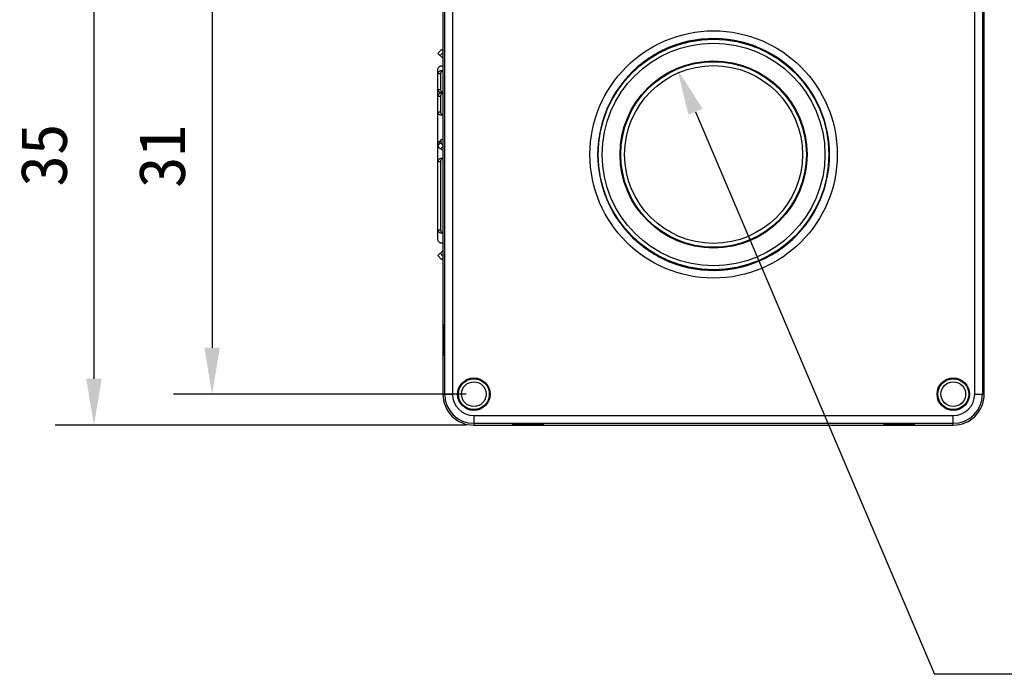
# Model space of a CAD drawing. Header units: millimetres. Extents: x 0 to 559, y 0 to 432.
# Tile 1 of 3: x 111 to 175, y 235 to 278. Entities that reach past the tile are written whole.
import ezdxf

# ---------------------------------------------------------------- set-up
doc = ezdxf.new("R2010")
doc.units = ezdxf.units.MM
doc.header["$LTSCALE"] = 30.734
doc.header["$PDMODE"] = 3
doc.header["$PDSIZE"] = 8
doc.layers.get('0').update_dxf_attribs({"linetype": 'CONTINUOUS'})
doc.layers.get('Defpoints').update_dxf_attribs({"linetype": 'CONTINUOUS'})
doc.layers.add('20_ALL_FEATURES', color=7, linetype='CONTINUOUS')
doc.layers.add('51__DRAFT_DIMS', color=7, linetype='CONTINUOUS')
doc.styles.get("Standard").update_dxf_attribs({"font": 'simfang.ttf'})
doc.dimstyles.new('DIMSTYLE_1', dxfattribs={"dimtxt": 3, "dimasz": 3, "dimexe": 2.5, "dimexo": 0.5, "dimgap": 0.75, "dimtad": 1, "dimdsep": 46, "dimtxsty": 'STANDARD', "dimblk": '_FILLED', "dimblk1": '_FILLED', "dimblk2": '_FILLED', "dimcen": 0.09, "dimclrt": 3, "dimazin": 2, "dimtp": 0.3, "dimtm": 0.3, "dimtfac": 1, "dimtofl": 0, "dimtmove": 0, "dimatfit": 3, "dimldrblk": '_FILLED', "dimfxl": 1, "dimtolj": 1, "dimarcsym": 0})
doc.dimstyles.new('DIMSTYLE_3', dxfattribs={"dimtxt": 3, "dimasz": 3, "dimexe": 2.5, "dimexo": 0.5, "dimtad": 1, "dimdsep": 46, "dimtxsty": 'STANDARD', "dimblk": '_FILLED', "dimblk1": '_FILLED', "dimblk2": '_FILLED', "dimcen": 0.09, "dimclrt": 3, "dimazin": 2, "dimtp": 0.2, "dimtm": 0.2, "dimtfac": 1, "dimtofl": 0, "dimtmove": 0, "dimatfit": 1, "dimldrblk": '_FILLED', "dimfxl": 1, "dimtolj": 1, "dimarcsym": 0})

# ---------------------------------------------------------------- blocks, each defined once
blk = doc.blocks.new('_FILLED')
at = {"color": 0, "linetype": 'ByBlock'}
blk.add_solid([(0, 0), (-1, 0.167), (-1, -0.167)], dxfattribs=at)
blk = doc.blocks.new('*D4')
at = {"layer": '51__DRAFT_DIMS', "color": 0, "lineweight": -2}
for p, q in [((139.894, 286.48), (113.331, 286.48)), ((115.831, 283.48), (115.831, 254.48)), ((139.894, 251.48), (113.331, 251.48))]:
    blk.add_line(p, q, dxfattribs=at)
at = {"layer": 'Defpoints', "color": 0}
for p in [(140.394, 286.48), (115.831, 251.48), (140.394, 251.48)]:
    blk.add_point(p, dxfattribs=at)
at = {"layer": '51__DRAFT_DIMS', "color": 0, "linetype": 'ByBlock', "lineweight": -2, "xscale": 3, "yscale": 3, "zscale": 3}
for p, rotation in [((115.831, 286.48), 90), ((115.831, 251.48), 270)]:
    blk.add_blockref('_FILLED', p, dxfattribs=dict(at, rotation=rotation))
at = {"layer": '51__DRAFT_DIMS', "color": 3, "insert": (111.081, 268.942), "char_height": 3, "attachment_point": 2, "rotation": 90, "line_spacing_factor": 0.9}
blk.add_mtext('\\A1;35', dxfattribs=at)
blk = doc.blocks.new('*D5')
at = {"layer": '51__DRAFT_DIMS', "color": 0, "lineweight": -2}
for p, q in [((139.894, 284.48), (120.968, 284.48)), ((123.468, 281.48), (123.468, 256.48)), ((139.894, 253.48), (120.968, 253.48))]:
    blk.add_line(p, q, dxfattribs=at)
at = {"layer": 'Defpoints', "color": 0}
for p in [(140.394, 284.48), (123.468, 253.48), (140.394, 253.48)]:
    blk.add_point(p, dxfattribs=at)
at = {"layer": '51__DRAFT_DIMS', "color": 0, "linetype": 'ByBlock', "lineweight": -2, "xscale": 3, "yscale": 3, "zscale": 3}
for p, rotation in [((123.468, 284.48), 90), ((123.468, 253.48), 270)]:
    blk.add_blockref('_FILLED', p, dxfattribs=dict(at, rotation=rotation))
at = {"layer": '51__DRAFT_DIMS', "color": 3, "insert": (118.718, 268.854), "char_height": 3, "attachment_point": 2, "rotation": 90, "line_spacing_factor": 0.9}
blk.add_mtext('\\A1;31', dxfattribs=at)
blk = doc.blocks.new('*D6')
at = {"layer": '51__DRAFT_DIMS', "color": 0, "lineweight": -2}
for p in [(154.721, 271.741), (191.37, 235.363)]:
    blk.add_line(p, (170.177, 235.363), dxfattribs=at)
at = {"layer": 'Defpoints', "color": 0}
for p in [(153.548, 274.502), (158.24, 263.458)]:
    blk.add_point(p, dxfattribs=at)
at = {"layer": '51__DRAFT_DIMS', "color": 0, "linetype": 'ByBlock', "lineweight": -2, "xscale": 3, "yscale": 3, "zscale": 3, "rotation": 113.0201261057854}
blk.add_blockref('_FILLED', (153.548, 274.502), dxfattribs=at)
at = {"layer": '51__DRAFT_DIMS', "color": 3, "insert": (176.319, 239.988), "char_height": 3, "attachment_point": 1, "line_spacing_factor": 0.9}
blk.add_mtext('\\A1;M12X0.5', dxfattribs=at)

msp = doc.modelspace()

# ---------------------------------------------------------------- linework, layer by layer
at = {"layer": '20_ALL_FEATURES'}
for p, q in [((138.394, 284.48), (138.394, 253.48)), ((138.507, 253.48), (138.507, 284.48)), ((139.007, 284.48), (139.007, 253.48)), ((172.78, 253.48), (172.78, 284.48)), ((173.28, 284.48), (173.28, 253.48)), ((173.394, 253.48), (173.394, 284.48)), ((138.074, 275.505), (138.307, 275.766)), ((138.394, 275.688), (138.307, 275.766)), ((153.06, 275.888), (153.043, 275.917)), ((153.085, 275.9), (153.085, 275.9)), ((138.394, 275.218), (138.074, 275.505)), ((138.223, 275.371), (138.394, 275.562)), ((138.074, 263.465), (138.074, 274.495)), ((138.394, 274.695), (138.247, 274.695)), ((151.305, 274.873), (151.305, 274.872)), ((151.311, 274.917), (151.328, 274.888)), ((138.249, 274.19), (138.074, 274.19)), ((138.394, 274.39), (138.247, 274.39)), ((138.249, 273.19), (138.249, 274.19)), ((138.074, 273.19), (138.249, 273.19)), ((138.249, 272.74), (138.074, 272.74)), ((138.247, 272.99), (138.394, 272.99)), ((138.394, 272.94), (138.247, 272.94)), ((138.249, 271.74), (138.249, 272.74)), ((138.074, 271.74), (138.249, 271.74)), ((138.247, 271.54), (138.394, 271.54)), ((138.292, 269.958), (138.093, 269.747)), ((163.327, 269.98), (163.293, 269.98)), ((138.074, 269.693), (138.273, 269.904)), ((138.273, 269.768), (138.074, 269.557)), ((138.238, 269.338), (138.394, 269.502)), ((138.394, 269.258), (138.238, 269.338)), ((138.273, 269.768), (138.273, 269.904)), ((138.394, 268.715), (138.247, 268.715)), ((138.249, 268.515), (138.074, 268.515)), ((138.249, 264.115), (138.249, 268.515)), ((163.291, 267.952), (163.291, 267.952)), ((163.293, 267.98), (163.327, 267.98)), ((138.074, 264.115), (138.249, 264.115)), ((138.247, 263.915), (138.394, 263.915)), ((138.247, 263.265), (138.394, 263.265)), ((151.305, 263.087), (151.305, 263.087)), ((151.328, 263.072), (151.311, 263.043)), ((138.074, 262.455), (138.394, 262.741)), ((138.307, 262.194), (138.074, 262.455)), ((138.394, 262.397), (138.223, 262.588)), ((138.307, 262.194), (138.394, 262.271)), ((153.043, 262.043), (153.06, 262.072)), ((153.085, 262.059), (153.085, 262.059)), ((138.476, 257.98), (138.472, 257.98)), ((138.477, 257.968), (138.475, 257.985)), ((173.312, 257.98), (173.315, 257.98)), ((173.32, 257.965), (173.319, 257.984)), ((138.467, 255.995), (138.469, 255.976)), ((138.472, 255.98), (138.476, 255.98)), ((173.311, 255.992), (173.312, 255.974)), ((173.315, 255.98), (173.312, 255.98)), ((138.394, 253.48), (139.007, 253.48)), ((172.78, 253.48), (173.394, 253.48)), ((140.394, 252.093), (171.394, 252.093)), ((140.394, 252.093), (140.394, 251.48)), ((171.394, 251.593), (140.394, 251.593)), ((140.394, 251.48), (171.394, 251.48)), ((142.906, 251.562), (142.888, 251.561)), ((142.894, 251.558), (142.894, 251.562)), ((144.879, 251.553), (144.898, 251.555)), ((144.894, 251.562), (144.894, 251.558)), ((166.906, 251.562), (166.888, 251.561)), ((166.894, 251.562), (166.894, 251.558)), ((168.879, 251.553), (168.898, 251.555)), ((168.894, 251.558), (168.894, 251.562)), ((171.394, 251.48), (171.394, 252.093))]:
    msp.add_line(p, q, dxfattribs=at)
for centre, radius in [((155.894, 268.98), 7.996), ((155.894, 268.98), 7.457), ((155.894, 268.98), 7.2), ((155.894, 268.98), 6.05), ((155.894, 268.98), 6), ((155.894, 268.98), 5.75), ((140.394, 253.48), 1.05), ((140.394, 253.48), 1), ((140.394, 253.48), 0.8), ((171.394, 253.48), 1.05), ((171.394, 253.48), 1), ((171.394, 253.48), 0.8)]:
    msp.add_circle(centre, radius, dxfattribs=at)
for centre, radius, start, end in [((155.894, 268.98), 7.496, 7.66229, 112.33802), ((155.894, 268.98), 7.496, 127.66246, 232.3377), ((155.894, 268.98), 7.496, 247.66243, 352.33764), ((139.292, 257.913), 0.826, 175.68692, 176.39407), ((174.036, 257.92), 0.727, 175.48118, 176.23481), ((137.752, 256.039), 0.727, 355.48118, 356.23481), ((172.496, 256.046), 0.826, 355.68692, 356.39407), ((140.394, 253.48), 2, 180, 270), ((140.394, 253.48), 1.886, 180, 270), ((140.394, 253.48), 1.386, 180, 270), ((171.394, 253.48), 2, 270, 360), ((171.394, 253.48), 1.886, 270, 360), ((171.394, 253.48), 1.386, 270, 360), ((142.961, 252.378), 0.826, 265.68692, 266.39407), ((144.834, 250.838), 0.727, 85.48118, 86.23481), ((166.961, 252.378), 0.826, 265.68692, 266.39407), ((168.834, 250.838), 0.727, 85.48118, 86.23481)]:
    msp.add_arc(centre, radius, start, end, dxfattribs=at)
for points, knots in [([(151.305, 274.872), (151.305, 274.872), (151.306, 274.872), (151.307, 274.873), (151.309, 274.874), (151.311, 274.876), (151.314, 274.878), (151.319, 274.881), (151.326, 274.886), (151.336, 274.893), (151.348, 274.902), (151.362, 274.912), (151.384, 274.928), (151.416, 274.951), (151.458, 274.982), (151.508, 275.018), (151.563, 275.057), (151.624, 275.099), (151.715, 275.161), (151.838, 275.242), (151.996, 275.341), (152.161, 275.439), (152.329, 275.534), (152.494, 275.621), (152.626, 275.687), (152.725, 275.735), (152.792, 275.767), (152.855, 275.796), (152.91, 275.821), (152.959, 275.843), (153.001, 275.861), (153.03, 275.874), (153.05, 275.883), (153.061, 275.888), (153.07, 275.892), (153.077, 275.896), (153.082, 275.898), (153.084, 275.899), (153.085, 275.9)], [0, 0, 0, 0, 0.000293, 0.000936, 0.001926, 0.003254, 0.004912, 0.006891, 0.011779, 0.017862, 0.025087, 0.033413, 0.042803, 0.064655, 0.090441, 0.120002, 0.153092, 0.189315, 0.228289, 0.313026, 0.404258, 0.498795, 0.593377, 0.684741, 0.769698, 0.808802, 0.845177, 0.878462, 0.908276, 0.934328, 0.956391, 0.974237, 0.981503, 0.987624, 0.992567, 0.996299, 0.998786, 1, 1, 1, 1]), ([(153.043, 275.917), (153.043, 275.917), (153.043, 275.917), (153.043, 275.917), (153.042, 275.916), (153.041, 275.916), (153.039, 275.915), (153.036, 275.914), (153.032, 275.912), (153.025, 275.909), (153.015, 275.905), (153.002, 275.9), (152.988, 275.894), (152.972, 275.887), (152.953, 275.879), (152.925, 275.867), (152.884, 275.85), (152.831, 275.826), (152.771, 275.799), (152.705, 275.768), (152.634, 275.734), (152.558, 275.697), (152.451, 275.643), (152.312, 275.57), (152.2, 275.507), (152.144, 275.475)], [0, 0, 0, 0, 0.000305, 0.000685, 0.001217, 0.002734, 0.004857, 0.007583, 0.010913, 0.019368, 0.030199, 0.043379, 0.058871, 0.076635, 0.096626, 0.118791, 0.169411, 0.22799, 0.293952, 0.366658, 0.445413, 0.529471, 0.618035, 0.805274, 1, 1, 1, 1]), ([(153.085, 275.9), (153.085, 275.9), (153.084, 275.9), (153.083, 275.9), (153.081, 275.899), (153.076, 275.898), (153.069, 275.895), (153.062, 275.893), (153.058, 275.891)], [0, 0, 0, 0, 0.013427, 0.059301, 0.138413, 0.249847, 0.565823, 1, 1, 1, 1]), ([(152.144, 275.475), (152.087, 275.442), (151.978, 275.377), (151.845, 275.293), (151.744, 275.227), (151.674, 275.18), (151.609, 275.136), (151.55, 275.094), (151.496, 275.055), (151.449, 275.021), (151.414, 274.995), (151.389, 274.976), (151.373, 274.964), (151.359, 274.953), (151.346, 274.944), (151.336, 274.936), (151.327, 274.929), (151.321, 274.925), (151.317, 274.922), (151.315, 274.92), (151.314, 274.919), (151.313, 274.918), (151.312, 274.917), (151.312, 274.917), (151.311, 274.917), (151.311, 274.917)], [0, 0, 0, 0, 0.194725, 0.381963, 0.470527, 0.554585, 0.633341, 0.706048, 0.77201, 0.830589, 0.881209, 0.903373, 0.923364, 0.941129, 0.956621, 0.9698, 0.980632, 0.989087, 0.992417, 0.995143, 0.997266, 0.998783, 0.999315, 0.999695, 1, 1, 1, 1]), ([(138.074, 274.495), (138.074, 274.521), (138.082, 274.572), (138.12, 274.638), (138.177, 274.684), (138.224, 274.695), (138.247, 274.695)], [0, 0, 0, 0, 0.266327, 0.5234, 0.766783, 1, 1, 1, 1]), ([(151.326, 274.891), (151.323, 274.889), (151.318, 274.884), (151.312, 274.879), (151.309, 274.876), (151.307, 274.875), (151.306, 274.873), (151.305, 274.873), (151.305, 274.873)], [0, 0, 0, 0, 0.41371, 0.720501, 0.8327, 0.916865, 0.972632, 1, 1, 1, 1]), ([(138.247, 274.39), (138.224, 274.39), (138.177, 274.379), (138.12, 274.333), (138.082, 274.267), (138.074, 274.216), (138.074, 274.19)], [0, 0, 0, 0, 0.233217, 0.4766, 0.733673, 1, 1, 1, 1]), ([(138.249, 274.19), (138.249, 274.213), (138.256, 274.259), (138.286, 274.32), (138.334, 274.367), (138.374, 274.383), (138.394, 274.387)], [0, 0, 0, 0, 0.264328, 0.521125, 0.765993, 1, 1, 1, 1]), ([(138.074, 273.19), (138.074, 273.164), (138.082, 273.113), (138.12, 273.046), (138.177, 273.001), (138.224, 272.99), (138.247, 272.99)], [0, 0, 0, 0, 0.266327, 0.5234, 0.766783, 1, 1, 1, 1]), ([(138.394, 272.992), (138.374, 272.996), (138.334, 273.013), (138.286, 273.059), (138.256, 273.12), (138.249, 273.166), (138.249, 273.19)], [0, 0, 0, 0, 0.234007, 0.478875, 0.735672, 1, 1, 1, 1]), ([(138.247, 272.94), (138.224, 272.94), (138.177, 272.929), (138.12, 272.883), (138.082, 272.817), (138.074, 272.766), (138.074, 272.74)], [0, 0, 0, 0, 0.233217, 0.4766, 0.733673, 1, 1, 1, 1]), ([(138.249, 272.74), (138.249, 272.763), (138.256, 272.809), (138.286, 272.87), (138.334, 272.917), (138.374, 272.933), (138.394, 272.937)], [0, 0, 0, 0, 0.264328, 0.521125, 0.765993, 1, 1, 1, 1]), ([(138.074, 271.74), (138.074, 271.714), (138.082, 271.663), (138.12, 271.596), (138.177, 271.551), (138.224, 271.54), (138.247, 271.54)], [0, 0, 0, 0, 0.266327, 0.5234, 0.766783, 1, 1, 1, 1]), ([(138.394, 271.542), (138.374, 271.546), (138.334, 271.563), (138.286, 271.609), (138.256, 271.67), (138.249, 271.716), (138.249, 271.74)], [0, 0, 0, 0, 0.234007, 0.478875, 0.735672, 1, 1, 1, 1]), ([(138.273, 269.904), (138.273, 269.914), (138.276, 269.934), (138.286, 269.951), (138.292, 269.958)], [0, 0, 0, 0, 0.526816, 1, 1, 1, 1]), ([(138.292, 269.958), (138.298, 269.963), (138.311, 269.973), (138.336, 269.98), (138.364, 269.98), (138.384, 269.977), (138.394, 269.974)], [0, 0, 0, 0, 0.213608, 0.444915, 0.705639, 1, 1, 1, 1]), ([(163.291, 270.007), (163.291, 270.007), (163.291, 270.007), (163.291, 270.005), (163.291, 270.003), (163.291, 270), (163.291, 269.997), (163.292, 269.991), (163.293, 269.982), (163.294, 269.97), (163.296, 269.955), (163.298, 269.938), (163.3, 269.911), (163.305, 269.872), (163.31, 269.819), (163.316, 269.758), (163.322, 269.691), (163.328, 269.616), (163.337, 269.506), (163.345, 269.359), (163.352, 269.173), (163.354, 269.045), (163.354, 268.98)], [0, 0, 0, 0, 0.000587, 0.001874, 0.003855, 0.006513, 0.009832, 0.013794, 0.023584, 0.035768, 0.050247, 0.066936, 0.08576, 0.12958, 0.181303, 0.240602, 0.306976, 0.379623, 0.457777, 0.627679, 0.810562, 1, 1, 1, 1]), ([(163.297, 269.98), (163.296, 269.984), (163.295, 269.991), (163.294, 269.999), (163.293, 270.003), (163.292, 270.006), (163.292, 270.007), (163.291, 270.007), (163.291, 270.007)], [0, 0, 0, 0, 0.442637, 0.758515, 0.867693, 0.943956, 0.987336, 1, 1, 1, 1]), ([(163.394, 268.98), (163.394, 269.045), (163.392, 269.173), (163.386, 269.33), (163.379, 269.45), (163.374, 269.534), (163.367, 269.612), (163.361, 269.685), (163.354, 269.75), (163.348, 269.808), (163.343, 269.852), (163.339, 269.883), (163.337, 269.903), (163.335, 269.92), (163.333, 269.936), (163.331, 269.949), (163.33, 269.96), (163.329, 269.967), (163.328, 269.972), (163.328, 269.975), (163.327, 269.977), (163.327, 269.978), (163.327, 269.979), (163.327, 269.979), (163.327, 269.98), (163.327, 269.98)], [0, 0, 0, 0, 0.194725, 0.381963, 0.470527, 0.554585, 0.633341, 0.706048, 0.77201, 0.830589, 0.881209, 0.903373, 0.923364, 0.941129, 0.956621, 0.9698, 0.980632, 0.989087, 0.992417, 0.995143, 0.997266, 0.998783, 0.999315, 0.999695, 1, 1, 1, 1]), ([(138.093, 269.747), (138.087, 269.74), (138.076, 269.723), (138.074, 269.703), (138.074, 269.693)], [0, 0, 0, 0, 0.473301, 1, 1, 1, 1]), ([(138.074, 269.557), (138.074, 269.537), (138.085, 269.493), (138.121, 269.433), (138.173, 269.378), (138.216, 269.349), (138.238, 269.338)], [0, 0, 0, 0, 0.209569, 0.461175, 0.733985, 1, 1, 1, 1]), ([(138.394, 269.576), (138.376, 269.588), (138.344, 269.617), (138.306, 269.666), (138.281, 269.716), (138.273, 269.752), (138.273, 269.768)], [0, 0, 0, 0, 0.276783, 0.54691, 0.792046, 1, 1, 1, 1]), ([(138.247, 268.715), (138.224, 268.715), (138.177, 268.704), (138.12, 268.658), (138.082, 268.592), (138.074, 268.541), (138.074, 268.515)], [0, 0, 0, 0, 0.233217, 0.4766, 0.733673, 1, 1, 1, 1]), ([(138.249, 268.515), (138.249, 268.538), (138.256, 268.584), (138.286, 268.645), (138.334, 268.692), (138.374, 268.708), (138.394, 268.712)], [0, 0, 0, 0, 0.264328, 0.521125, 0.765993, 1, 1, 1, 1]), ([(163.354, 268.98), (163.354, 268.914), (163.352, 268.786), (163.346, 268.628), (163.34, 268.506), (163.334, 268.421), (163.328, 268.341), (163.322, 268.266), (163.316, 268.198), (163.31, 268.138), (163.304, 268.085), (163.3, 268.046), (163.297, 268.019), (163.295, 268.002), (163.294, 267.988), (163.293, 267.976), (163.292, 267.966), (163.291, 267.96), (163.291, 267.956), (163.291, 267.954), (163.291, 267.953), (163.291, 267.952), (163.291, 267.952)], [0, 0, 0, 0, 0.190373, 0.374079, 0.461414, 0.544656, 0.623034, 0.695818, 0.762236, 0.821538, 0.87319, 0.916768, 0.935397, 0.951842, 0.966017, 0.977824, 0.987178, 0.994018, 0.996477, 0.998291, 0.999461, 1, 1, 1, 1]), ([(163.327, 267.98), (163.327, 267.98), (163.327, 267.98), (163.327, 267.98), (163.327, 267.981), (163.327, 267.983), (163.328, 267.985), (163.328, 267.987), (163.329, 267.992), (163.33, 268), (163.331, 268.011), (163.333, 268.024), (163.335, 268.039), (163.337, 268.057), (163.339, 268.077), (163.343, 268.107), (163.348, 268.151), (163.354, 268.209), (163.361, 268.275), (163.367, 268.347), (163.374, 268.426), (163.379, 268.51), (163.386, 268.63), (163.392, 268.787), (163.394, 268.915), (163.394, 268.98)], [0, 0, 0, 0, 0.000305, 0.000685, 0.001217, 0.002734, 0.004857, 0.007583, 0.010913, 0.019368, 0.030199, 0.043379, 0.058871, 0.076635, 0.096626, 0.118791, 0.169411, 0.22799, 0.293952, 0.366658, 0.445413, 0.529471, 0.618035, 0.805274, 1, 1, 1, 1]), ([(163.291, 267.952), (163.292, 267.952), (163.292, 267.953), (163.292, 267.954), (163.293, 267.956), (163.294, 267.961), (163.295, 267.969), (163.297, 267.976), (163.297, 267.98)], [0, 0, 0, 0, 0.013417, 0.059259, 0.138333, 0.249739, 0.565713, 1, 1, 1, 1]), ([(138.074, 264.115), (138.074, 264.089), (138.082, 264.038), (138.12, 263.971), (138.177, 263.926), (138.224, 263.915), (138.247, 263.915)], [0, 0, 0, 0, 0.266327, 0.5234, 0.766783, 1, 1, 1, 1]), ([(138.394, 263.917), (138.374, 263.921), (138.334, 263.938), (138.286, 263.984), (138.256, 264.045), (138.249, 264.091), (138.249, 264.115)], [0, 0, 0, 0, 0.234007, 0.478875, 0.735672, 1, 1, 1, 1]), ([(138.247, 263.265), (138.224, 263.265), (138.177, 263.276), (138.12, 263.321), (138.082, 263.388), (138.074, 263.439), (138.074, 263.465)], [0, 0, 0, 0, 0.233217, 0.4766, 0.733673, 1, 1, 1, 1]), ([(153.085, 262.06), (153.085, 262.06), (153.085, 262.06), (153.083, 262.061), (153.082, 262.062), (153.079, 262.063), (153.076, 262.065), (153.071, 262.067), (153.063, 262.071), (153.051, 262.076), (153.037, 262.082), (153.022, 262.089), (152.997, 262.1), (152.96, 262.116), (152.912, 262.138), (152.856, 262.163), (152.794, 262.192), (152.726, 262.224), (152.627, 262.272), (152.494, 262.338), (152.329, 262.426), (152.16, 262.521), (151.994, 262.619), (151.836, 262.718), (151.713, 262.8), (151.622, 262.862), (151.561, 262.904), (151.505, 262.944), (151.456, 262.979), (151.413, 263.01), (151.382, 263.033), (151.36, 263.049), (151.346, 263.059), (151.335, 263.067), (151.325, 263.074), (151.317, 263.08), (151.312, 263.083), (151.309, 263.085), (151.307, 263.086), (151.306, 263.087), (151.305, 263.087), (151.305, 263.087)], [0, 0, 0, 0, 0.000295, 0.000943, 0.001941, 0.00328, 0.004951, 0.006946, 0.011874, 0.018005, 0.025288, 0.033679, 0.043142, 0.065161, 0.091144, 0.120925, 0.154255, 0.190732, 0.229969, 0.31524, 0.406977, 0.50195, 0.596856, 0.688394, 0.77334, 0.812359, 0.848592, 0.881668, 0.911207, 0.936929, 0.958604, 0.967853, 0.976003, 0.983022, 0.988877, 0.993536, 0.996963, 0.998204, 0.999125, 0.999722, 1, 1, 1, 1]), ([(151.305, 263.087), (151.305, 263.087), (151.305, 263.086), (151.306, 263.086), (151.308, 263.084), (151.311, 263.081), (151.318, 263.075), (151.323, 263.071), (151.326, 263.068)], [0, 0, 0, 0, 0.013417, 0.059256, 0.138328, 0.24973, 0.565701, 1, 1, 1, 1]), ([(151.311, 263.043), (151.311, 263.042), (151.312, 263.042), (151.312, 263.042), (151.313, 263.042), (151.314, 263.041), (151.315, 263.039), (151.317, 263.038), (151.321, 263.035), (151.327, 263.03), (151.336, 263.024), (151.346, 263.016), (151.359, 263.006), (151.373, 262.995), (151.389, 262.983), (151.414, 262.965), (151.449, 262.939), (151.496, 262.904), (151.55, 262.866), (151.609, 262.824), (151.674, 262.779), (151.744, 262.732), (151.845, 262.666), (151.978, 262.582), (152.087, 262.517), (152.144, 262.485)], [0, 0, 0, 0, 0.000305, 0.000685, 0.001217, 0.002734, 0.004857, 0.007583, 0.010913, 0.019368, 0.030199, 0.043379, 0.058871, 0.076635, 0.096626, 0.118791, 0.169411, 0.22799, 0.293952, 0.366658, 0.445413, 0.529471, 0.618035, 0.805274, 1, 1, 1, 1]), ([(152.144, 262.485), (152.2, 262.452), (152.312, 262.39), (152.451, 262.316), (152.558, 262.262), (152.634, 262.225), (152.705, 262.191), (152.771, 262.161), (152.831, 262.134), (152.884, 262.11), (152.925, 262.092), (152.953, 262.08), (152.972, 262.072), (152.988, 262.065), (153.002, 262.059), (153.015, 262.054), (153.025, 262.05), (153.032, 262.047), (153.036, 262.045), (153.039, 262.044), (153.041, 262.044), (153.042, 262.043), (153.043, 262.043), (153.043, 262.043), (153.043, 262.042), (153.043, 262.043)], [0, 0, 0, 0, 0.194725, 0.381963, 0.470527, 0.554585, 0.633341, 0.706048, 0.77201, 0.830589, 0.881209, 0.903373, 0.923364, 0.941129, 0.956621, 0.9698, 0.980632, 0.989087, 0.992417, 0.995143, 0.997266, 0.998783, 0.999315, 0.999695, 1, 1, 1, 1]), ([(153.058, 262.068), (153.062, 262.067), (153.068, 262.065), (153.076, 262.062), (153.08, 262.061), (153.082, 262.06), (153.084, 262.059), (153.085, 262.059), (153.085, 262.059)], [0, 0, 0, 0, 0.413459, 0.720124, 0.832328, 0.916551, 0.972441, 1, 1, 1, 1]), ([(138.472, 257.98), (138.472, 257.98), (138.471, 257.977), (138.471, 257.974), (138.47, 257.968), (138.469, 257.96), (138.468, 257.949), (138.467, 257.936), (138.466, 257.921), (138.465, 257.896), (138.464, 257.859), (138.463, 257.809), (138.461, 257.75), (138.46, 257.685), (138.459, 257.612), (138.458, 257.534), (138.457, 257.45), (138.456, 257.329), (138.455, 257.172), (138.455, 256.98), (138.455, 256.787), (138.456, 256.63), (138.457, 256.51), (138.458, 256.426), (138.459, 256.347), (138.46, 256.275), (138.461, 256.209), (138.463, 256.151), (138.464, 256.101), (138.465, 256.064), (138.466, 256.039), (138.467, 256.024), (138.468, 256.01), (138.469, 256), (138.47, 255.991), (138.471, 255.985), (138.471, 255.982), (138.472, 255.98), (138.472, 255.98)], [0, 0, 0, 0, 0.000739, 0.002592, 0.005624, 0.009837, 0.015226, 0.021779, 0.029482, 0.038316, 0.059293, 0.08451, 0.113726, 0.14666, 0.182996, 0.222383, 0.264444, 0.308774, 0.402514, 0.5, 0.597486, 0.691226, 0.735555, 0.777616, 0.817004, 0.85334, 0.886274, 0.91549, 0.940707, 0.961684, 0.970518, 0.978221, 0.984774, 0.990163, 0.994376, 0.997408, 0.999261, 1, 1, 1, 1]), ([(138.472, 258.001), (138.472, 258.001), (138.472, 258.001), (138.472, 258.001), (138.471, 258), (138.471, 257.998), (138.47, 257.995), (138.47, 257.992), (138.469, 257.987), (138.469, 257.981), (138.468, 257.977), (138.468, 257.975)], [0, 0, 0, 0, 0.020355, 0.035892, 0.058821, 0.129307, 0.234009, 0.373445, 0.547662, 0.756561, 1, 1, 1, 1]), ([(138.475, 257.985), (138.475, 257.988), (138.475, 257.991), (138.474, 257.996), (138.473, 257.999), (138.473, 258.001), (138.472, 258.001)], [0, 0, 0, 0, 0.397574, 0.69598, 0.89577, 1, 1, 1, 1]), ([(138.49, 256.98), (138.49, 257.045), (138.49, 257.172), (138.489, 257.329), (138.488, 257.45), (138.487, 257.534), (138.486, 257.612), (138.485, 257.685), (138.484, 257.75), (138.482, 257.809), (138.481, 257.859), (138.479, 257.896), (138.478, 257.921), (138.478, 257.936), (138.477, 257.949), (138.476, 257.96), (138.475, 257.968), (138.474, 257.974), (138.474, 257.977), (138.473, 257.98), (138.472, 257.98)], [0, 0, 0, 0, 0.194972, 0.382451, 0.471111, 0.555233, 0.634008, 0.70668, 0.772548, 0.83098, 0.881414, 0.923368, 0.941036, 0.956441, 0.969548, 0.980325, 0.988752, 0.994815, 0.998522, 1, 1, 1, 1]), ([(138.49, 256.98), (138.49, 257.09), (138.489, 257.298), (138.487, 257.547), (138.484, 257.721), (138.482, 257.824), (138.48, 257.904), (138.478, 257.949), (138.477, 257.968)], [0, 0, 0, 0, 0.33358, 0.631466, 0.756823, 0.861806, 0.943594, 1, 1, 1, 1]), ([(173.315, 257.98), (173.315, 257.98), (173.314, 257.977), (173.313, 257.974), (173.313, 257.968), (173.312, 257.96), (173.311, 257.949), (173.31, 257.936), (173.309, 257.921), (173.308, 257.896), (173.307, 257.859), (173.305, 257.809), (173.304, 257.75), (173.303, 257.685), (173.302, 257.612), (173.301, 257.534), (173.3, 257.45), (173.299, 257.329), (173.298, 257.172), (173.298, 257.045), (173.298, 256.98)], [0, 0, 0, 0, 0.001478, 0.005185, 0.011248, 0.019675, 0.030452, 0.043559, 0.058964, 0.076632, 0.118585, 0.16902, 0.227452, 0.29332, 0.365991, 0.444766, 0.528889, 0.617548, 0.805027, 1, 1, 1, 1]), ([(173.311, 257.968), (173.31, 257.949), (173.308, 257.904), (173.305, 257.824), (173.303, 257.721), (173.301, 257.547), (173.298, 257.298), (173.298, 257.09), (173.298, 256.98)], [0, 0, 0, 0, 0.056405, 0.138193, 0.243176, 0.368533, 0.666419, 1, 1, 1, 1]), ([(173.315, 258.001), (173.315, 258.001), (173.314, 257.998), (173.313, 257.994), (173.313, 257.986), (173.312, 257.981), (173.312, 257.977)], [0, 0, 0, 0, 0.096693, 0.294414, 0.595556, 1, 1, 1, 1]), ([(173.319, 257.984), (173.319, 257.986), (173.318, 257.99), (173.318, 257.995), (173.317, 257.997), (173.317, 257.999), (173.316, 258.001), (173.316, 258.001), (173.315, 258.001), (173.315, 258.001)], [0, 0, 0, 0, 0.452835, 0.626326, 0.764507, 0.867683, 0.936699, 0.974572, 1, 1, 1, 1]), ([(173.315, 255.98), (173.316, 255.98), (173.316, 255.982), (173.317, 255.985), (173.318, 255.991), (173.319, 256), (173.32, 256.01), (173.32, 256.024), (173.321, 256.039), (173.322, 256.064), (173.324, 256.101), (173.325, 256.151), (173.326, 256.209), (173.328, 256.275), (173.329, 256.347), (173.33, 256.426), (173.331, 256.51), (173.332, 256.63), (173.333, 256.787), (173.333, 256.98), (173.333, 257.172), (173.332, 257.329), (173.331, 257.45), (173.33, 257.534), (173.329, 257.612), (173.328, 257.685), (173.326, 257.75), (173.325, 257.809), (173.324, 257.859), (173.322, 257.896), (173.321, 257.921), (173.32, 257.936), (173.32, 257.949), (173.319, 257.96), (173.318, 257.968), (173.317, 257.974), (173.316, 257.977), (173.316, 257.98), (173.315, 257.98)], [0, 0, 0, 0, 0.000739, 0.002592, 0.005624, 0.009837, 0.015226, 0.021779, 0.029482, 0.038316, 0.059293, 0.08451, 0.113726, 0.14666, 0.182996, 0.222383, 0.264444, 0.308774, 0.402514, 0.5, 0.597486, 0.691226, 0.735555, 0.777616, 0.817004, 0.85334, 0.886274, 0.91549, 0.940707, 0.961684, 0.970518, 0.978221, 0.984774, 0.990163, 0.994376, 0.997408, 0.999261, 1, 1, 1, 1]), ([(138.472, 255.98), (138.473, 255.98), (138.474, 255.982), (138.474, 255.985), (138.475, 255.991), (138.476, 256), (138.477, 256.01), (138.478, 256.024), (138.478, 256.039), (138.479, 256.064), (138.481, 256.101), (138.482, 256.151), (138.484, 256.209), (138.485, 256.275), (138.486, 256.347), (138.487, 256.426), (138.488, 256.51), (138.489, 256.63), (138.49, 256.787), (138.49, 256.915), (138.49, 256.98)], [0, 0, 0, 0, 0.001478, 0.005185, 0.011248, 0.019675, 0.030452, 0.043559, 0.058964, 0.076632, 0.118585, 0.16902, 0.227452, 0.29332, 0.365991, 0.444766, 0.528889, 0.617548, 0.805027, 1, 1, 1, 1]), ([(138.477, 255.992), (138.478, 256.01), (138.48, 256.056), (138.482, 256.136), (138.484, 256.238), (138.487, 256.412), (138.489, 256.662), (138.49, 256.87), (138.49, 256.98)], [0, 0, 0, 0, 0.056405, 0.138193, 0.243176, 0.368533, 0.666419, 1, 1, 1, 1]), ([(173.298, 256.98), (173.298, 256.87), (173.298, 256.662), (173.301, 256.412), (173.303, 256.238), (173.305, 256.136), (173.308, 256.056), (173.31, 256.01), (173.311, 255.992)], [0, 0, 0, 0, 0.33358, 0.631466, 0.756823, 0.861806, 0.943594, 1, 1, 1, 1]), ([(173.298, 256.98), (173.298, 256.915), (173.298, 256.787), (173.299, 256.63), (173.3, 256.51), (173.301, 256.426), (173.302, 256.347), (173.303, 256.275), (173.304, 256.209), (173.305, 256.151), (173.307, 256.101), (173.308, 256.064), (173.309, 256.039), (173.31, 256.024), (173.311, 256.01), (173.312, 256), (173.313, 255.991), (173.313, 255.985), (173.314, 255.982), (173.315, 255.98), (173.315, 255.98)], [0, 0, 0, 0, 0.194972, 0.382451, 0.471111, 0.555233, 0.634008, 0.70668, 0.772548, 0.83098, 0.881414, 0.923368, 0.941036, 0.956441, 0.969548, 0.980325, 0.988752, 0.994815, 0.998522, 1, 1, 1, 1]), ([(138.469, 255.976), (138.469, 255.973), (138.469, 255.969), (138.47, 255.964), (138.471, 255.962), (138.471, 255.96), (138.471, 255.959), (138.472, 255.958), (138.472, 255.958), (138.472, 255.958)], [0, 0, 0, 0, 0.452835, 0.626326, 0.764507, 0.867683, 0.936699, 0.974572, 1, 1, 1, 1]), ([(138.472, 255.958), (138.473, 255.959), (138.473, 255.961), (138.474, 255.966), (138.475, 255.973), (138.476, 255.979), (138.476, 255.982)], [0, 0, 0, 0, 0.096692, 0.294413, 0.595555, 1, 1, 1, 1]), ([(173.312, 255.974), (173.313, 255.972), (173.313, 255.968), (173.314, 255.963), (173.314, 255.96), (173.315, 255.959), (173.315, 255.958)], [0, 0, 0, 0, 0.397574, 0.69598, 0.89577, 1, 1, 1, 1]), ([(173.315, 255.958), (173.315, 255.958), (173.316, 255.958), (173.316, 255.959), (173.317, 255.959), (173.317, 255.961), (173.318, 255.964), (173.318, 255.968), (173.319, 255.972), (173.319, 255.978), (173.319, 255.982), (173.32, 255.984)], [0, 0, 0, 0, 0.020355, 0.035892, 0.058821, 0.129308, 0.234009, 0.373445, 0.547662, 0.756561, 1, 1, 1, 1]), ([(142.888, 251.561), (142.886, 251.561), (142.882, 251.56), (142.878, 251.56), (142.874, 251.559), (142.873, 251.559), (142.872, 251.558)], [0, 0, 0, 0, 0.397574, 0.69598, 0.89577, 1, 1, 1, 1]), ([(142.872, 251.558), (142.872, 251.558), (142.872, 251.558), (142.873, 251.557), (142.874, 251.557), (142.875, 251.557), (142.878, 251.556), (142.882, 251.555), (142.887, 251.555), (142.892, 251.554), (142.896, 251.554), (142.898, 251.554)], [0, 0, 0, 0, 0.020355, 0.035892, 0.058821, 0.129307, 0.234009, 0.373445, 0.547662, 0.756561, 1, 1, 1, 1]), ([(143.894, 251.576), (143.829, 251.576), (143.701, 251.576), (143.544, 251.575), (143.424, 251.574), (143.34, 251.573), (143.261, 251.572), (143.189, 251.571), (143.123, 251.569), (143.065, 251.568), (143.015, 251.567), (142.978, 251.565), (142.953, 251.564), (142.938, 251.563), (142.925, 251.563), (142.914, 251.562), (142.906, 251.561), (142.899, 251.56), (142.896, 251.559), (142.894, 251.559), (142.894, 251.558)], [0, 0, 0, 0, 0.194972, 0.382451, 0.471111, 0.555233, 0.634008, 0.70668, 0.772548, 0.83098, 0.881414, 0.923368, 0.941036, 0.956441, 0.969548, 0.980325, 0.988752, 0.994815, 0.998522, 1, 1, 1, 1]), ([(142.894, 251.558), (142.894, 251.558), (142.896, 251.557), (142.899, 251.556), (142.906, 251.556), (142.914, 251.555), (142.925, 251.554), (142.938, 251.553), (142.953, 251.552), (142.978, 251.551), (143.015, 251.55), (143.065, 251.548), (143.123, 251.547), (143.189, 251.546), (143.261, 251.545), (143.34, 251.544), (143.424, 251.543), (143.544, 251.542), (143.701, 251.541), (143.894, 251.541), (144.086, 251.541), (144.244, 251.542), (144.364, 251.543), (144.448, 251.544), (144.526, 251.545), (144.599, 251.546), (144.664, 251.547), (144.723, 251.548), (144.773, 251.55), (144.81, 251.551), (144.835, 251.552), (144.85, 251.553), (144.863, 251.554), (144.874, 251.555), (144.882, 251.556), (144.888, 251.556), (144.892, 251.557), (144.894, 251.558), (144.894, 251.558)], [0, 0, 0, 0, 0.000739, 0.002592, 0.005624, 0.009837, 0.015226, 0.021779, 0.029482, 0.038316, 0.059293, 0.08451, 0.113726, 0.14666, 0.182996, 0.222383, 0.264444, 0.308774, 0.402514, 0.5, 0.597486, 0.691226, 0.735555, 0.777616, 0.817004, 0.85334, 0.886274, 0.91549, 0.940707, 0.961684, 0.970518, 0.978221, 0.984774, 0.990163, 0.994376, 0.997408, 0.999261, 1, 1, 1, 1]), ([(143.894, 251.576), (143.784, 251.576), (143.576, 251.575), (143.327, 251.573), (143.153, 251.57), (143.05, 251.568), (142.97, 251.566), (142.924, 251.564), (142.906, 251.562)], [0, 0, 0, 0, 0.33358, 0.631466, 0.756823, 0.861806, 0.943594, 1, 1, 1, 1]), ([(144.882, 251.562), (144.864, 251.564), (144.818, 251.566), (144.738, 251.568), (144.635, 251.57), (144.461, 251.573), (144.212, 251.575), (144.004, 251.576), (143.894, 251.576)], [0, 0, 0, 0, 0.056405, 0.138193, 0.243176, 0.368533, 0.666419, 1, 1, 1, 1]), ([(144.894, 251.558), (144.894, 251.559), (144.892, 251.559), (144.888, 251.56), (144.882, 251.561), (144.874, 251.562), (144.863, 251.563), (144.85, 251.563), (144.835, 251.564), (144.81, 251.565), (144.773, 251.567), (144.723, 251.568), (144.664, 251.569), (144.599, 251.571), (144.526, 251.572), (144.448, 251.573), (144.364, 251.574), (144.244, 251.575), (144.086, 251.576), (143.959, 251.576), (143.894, 251.576)], [0, 0, 0, 0, 0.001478, 0.005185, 0.011248, 0.019675, 0.030452, 0.043559, 0.058964, 0.076632, 0.118585, 0.16902, 0.227452, 0.29332, 0.365991, 0.444766, 0.528889, 0.617548, 0.805027, 1, 1, 1, 1]), ([(144.915, 251.558), (144.915, 251.559), (144.912, 251.559), (144.908, 251.56), (144.9, 251.561), (144.895, 251.562), (144.892, 251.562)], [0, 0, 0, 0, 0.096692, 0.294413, 0.595555, 1, 1, 1, 1]), ([(144.898, 251.555), (144.901, 251.555), (144.904, 251.555), (144.909, 251.556), (144.912, 251.556), (144.913, 251.557), (144.915, 251.557), (144.916, 251.558), (144.915, 251.558), (144.915, 251.558)], [0, 0, 0, 0, 0.452835, 0.626326, 0.764507, 0.867683, 0.936699, 0.974572, 1, 1, 1, 1]), ([(166.888, 251.561), (166.886, 251.561), (166.882, 251.56), (166.878, 251.56), (166.874, 251.559), (166.873, 251.559), (166.872, 251.558)], [0, 0, 0, 0, 0.397574, 0.69598, 0.89577, 1, 1, 1, 1]), ([(166.872, 251.558), (166.872, 251.558), (166.872, 251.558), (166.873, 251.557), (166.874, 251.557), (166.875, 251.557), (166.878, 251.556), (166.882, 251.555), (166.887, 251.555), (166.892, 251.554), (166.896, 251.554), (166.898, 251.554)], [0, 0, 0, 0, 0.020355, 0.035892, 0.058821, 0.129307, 0.234009, 0.373445, 0.547662, 0.756561, 1, 1, 1, 1]), ([(167.894, 251.576), (167.829, 251.576), (167.701, 251.576), (167.544, 251.575), (167.424, 251.574), (167.34, 251.573), (167.261, 251.572), (167.189, 251.571), (167.123, 251.569), (167.065, 251.568), (167.015, 251.567), (166.978, 251.565), (166.953, 251.564), (166.938, 251.563), (166.925, 251.563), (166.914, 251.562), (166.906, 251.561), (166.899, 251.56), (166.896, 251.559), (166.894, 251.559), (166.894, 251.558)], [0, 0, 0, 0, 0.194972, 0.382451, 0.471111, 0.555233, 0.634008, 0.70668, 0.772548, 0.83098, 0.881414, 0.923368, 0.941036, 0.956441, 0.969548, 0.980325, 0.988752, 0.994815, 0.998522, 1, 1, 1, 1]), ([(166.894, 251.558), (166.894, 251.558), (166.896, 251.557), (166.899, 251.556), (166.906, 251.556), (166.914, 251.555), (166.925, 251.554), (166.938, 251.553), (166.953, 251.552), (166.978, 251.551), (167.015, 251.55), (167.065, 251.548), (167.123, 251.547), (167.189, 251.546), (167.261, 251.545), (167.34, 251.544), (167.424, 251.543), (167.544, 251.542), (167.701, 251.541), (167.894, 251.541), (168.086, 251.541), (168.244, 251.542), (168.364, 251.543), (168.448, 251.544), (168.526, 251.545), (168.599, 251.546), (168.664, 251.547), (168.723, 251.548), (168.773, 251.55), (168.81, 251.551), (168.835, 251.552), (168.85, 251.553), (168.863, 251.554), (168.874, 251.555), (168.882, 251.556), (168.888, 251.556), (168.892, 251.557), (168.894, 251.558), (168.894, 251.558)], [0, 0, 0, 0, 0.000739, 0.002592, 0.005624, 0.009837, 0.015226, 0.021779, 0.029482, 0.038316, 0.059293, 0.08451, 0.113726, 0.14666, 0.182996, 0.222383, 0.264444, 0.308774, 0.402514, 0.5, 0.597486, 0.691226, 0.735555, 0.777616, 0.817004, 0.85334, 0.886274, 0.91549, 0.940707, 0.961684, 0.970518, 0.978221, 0.984774, 0.990163, 0.994376, 0.997408, 0.999261, 1, 1, 1, 1]), ([(167.894, 251.576), (167.784, 251.576), (167.576, 251.575), (167.327, 251.573), (167.153, 251.57), (167.05, 251.568), (166.97, 251.566), (166.924, 251.564), (166.906, 251.562)], [0, 0, 0, 0, 0.33358, 0.631466, 0.756823, 0.861806, 0.943594, 1, 1, 1, 1]), ([(168.882, 251.562), (168.864, 251.564), (168.818, 251.566), (168.738, 251.568), (168.635, 251.57), (168.461, 251.573), (168.212, 251.575), (168.004, 251.576), (167.894, 251.576)], [0, 0, 0, 0, 0.056405, 0.138193, 0.243176, 0.368533, 0.666419, 1, 1, 1, 1]), ([(168.894, 251.558), (168.894, 251.559), (168.892, 251.559), (168.888, 251.56), (168.882, 251.561), (168.874, 251.562), (168.863, 251.563), (168.85, 251.563), (168.835, 251.564), (168.81, 251.565), (168.773, 251.567), (168.723, 251.568), (168.664, 251.569), (168.599, 251.571), (168.526, 251.572), (168.448, 251.573), (168.364, 251.574), (168.244, 251.575), (168.086, 251.576), (167.959, 251.576), (167.894, 251.576)], [0, 0, 0, 0, 0.001478, 0.005185, 0.011248, 0.019675, 0.030452, 0.043559, 0.058964, 0.076632, 0.118585, 0.16902, 0.227452, 0.29332, 0.365991, 0.444766, 0.528889, 0.617548, 0.805027, 1, 1, 1, 1]), ([(168.915, 251.558), (168.915, 251.559), (168.912, 251.559), (168.908, 251.56), (168.9, 251.561), (168.895, 251.562), (168.892, 251.562)], [0, 0, 0, 0, 0.096692, 0.294413, 0.595555, 1, 1, 1, 1]), ([(168.898, 251.555), (168.901, 251.555), (168.904, 251.555), (168.909, 251.556), (168.912, 251.556), (168.913, 251.557), (168.915, 251.557), (168.916, 251.558), (168.915, 251.558), (168.915, 251.558)], [0, 0, 0, 0, 0.452835, 0.626326, 0.764507, 0.867683, 0.936699, 0.974572, 1, 1, 1, 1])]:
    msp.add_open_spline(points, degree=3, knots=knots, dxfattribs=at)

# ---------------------------------------------------------------- dimensions: what is measured, and where the dimension line sits
at = {"layer": '51__DRAFT_DIMS'}
for base, p1, p2, picture, middle in [((115.831, 251.48), (140.394, 286.48), (140.394, 251.48), '*D4', (115.831, 268.942)), ((123.468, 253.48), (140.394, 284.48), (140.394, 253.48), '*D5', (123.468, 268.854))]:
    dim = msp.add_linear_dim(base=base, p1=p1, p2=p2, angle=270, dimstyle='DIMSTYLE_1', override={"dimtxsty": 'STANDARD'}, dxfattribs=at)
    dim.commit()
    dim.dimension.update_dxf_attribs({"geometry": picture, "text_midpoint": middle, "dimtype": 160})
dim = msp.add_diameter_dim_2p(p1=(158.24, 263.458), p2=(153.548, 274.502), text='M<>X0.5', dimstyle='DIMSTYLE_3', override={"dimtih": 1, "dimtoh": 1, "dimpost": '<>'}, dxfattribs=at)
dim.commit()
dim.dimension.update_dxf_attribs({"geometry": '*D6', "text_midpoint": (183.844, 235.363), "dimtype": 163})

doc.saveas('drawing.dxf')
